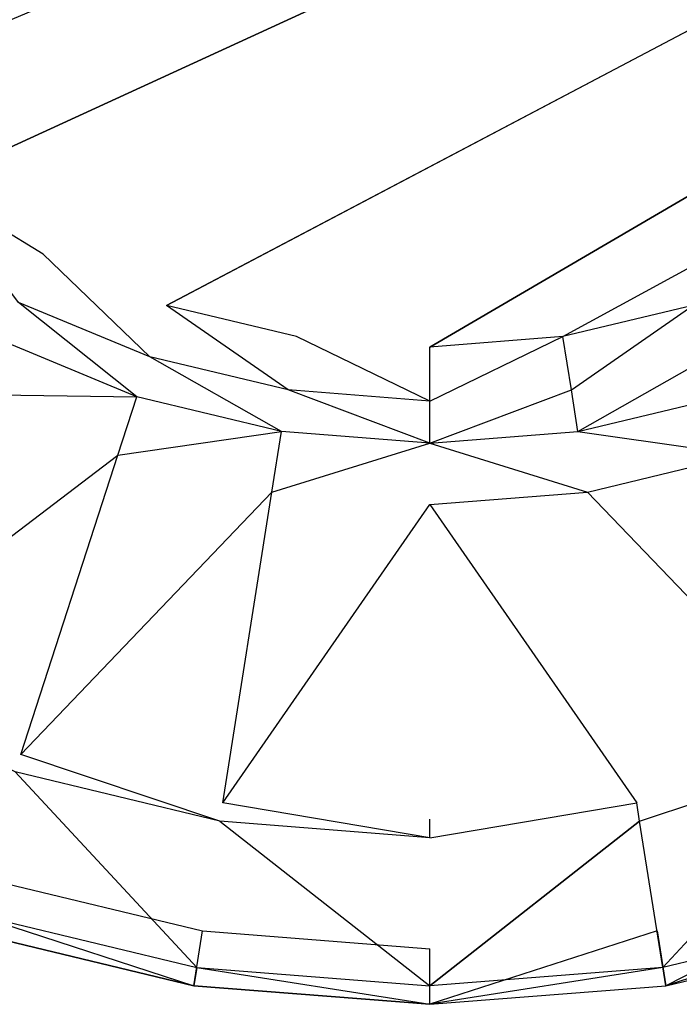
# Model space of a CAD drawing. Extents: x 0 to 1.7, y -0.9 to 0.
# Tile 2 of 6: x 0.3 to 0.48, y -0.9 to -0.63. Entities that reach past the tile are written whole.
import ezdxf

# ---------------------------------------------------------------- set-up
doc = ezdxf.new("R2010")
doc.units = 0
for name, color, linetype in [('L0_W_BA170SUB3LIV_4___REPLACEMT', 7, 'CONTINUOUS'), ('L1_W_BA170SUB3LIV_3___REPLACEMT', 7, 'CONTINUOUS'), ('L2_W_BA170SUB3LIV_2___REPLACEMT', 7, 'CONTINUOUS'), ('L3_W_BA170SUB3LIV_1___REPLACEMT', 7, 'CONTINUOUS')]:
    doc.layers.add(name, color=color, linetype=linetype)

msp = doc.modelspace()

# ---------------------------------------------------------------- linework, layer by layer
at = {"layer": 'L0_W_BA170SUB3LIV_4___REPLACEMT', "color": 8}
for points, invisible_edges in [([(0.344438, -0.896081, 0.445049), (0.283657, -0.876332, 0.45), (0.282109, -0.881102, 0.445049), (0.344438, -0.896081, 0.445049)], 13), ([(0.283657, -0.876332, 0.45), (0.344438, -0.896081, 0.445049), (0.345222, -0.891127, 0.45), (0.283657, -0.876332, 0.45)], 14), ([(0.472243, -0.896081, 0.445049), (0.533024, -0.876332, 0.45), (0.47146, -0.891127, 0.45), (0.472243, -0.896081, 0.445049)], 13), ([(0.533024, -0.876332, 0.45), (0.472243, -0.896081, 0.445049), (0.534572, -0.881102, 0.445049), (0.533024, -0.876332, 0.45)], 14), ([(0.344438, -0.896081, 0.415343), (0.282109, -0.881102, 0.445049), (0.282109, -0.881102, 0.415343), (0.344438, -0.896081, 0.415343)], 13), ([(0.282109, -0.881102, 0.445049), (0.344438, -0.896081, 0.415343), (0.344438, -0.896081, 0.445049), (0.282109, -0.881102, 0.445049)], 14), ([(0.534572, -0.881102, 0.445049), (0.472243, -0.896081, 0.415343), (0.534572, -0.881102, 0.415343), (0.534572, -0.881102, 0.445049)], 13), ([(0.472243, -0.896081, 0.415343), (0.534572, -0.881102, 0.445049), (0.472243, -0.896081, 0.445049), (0.472243, -0.896081, 0.415343)], 14), ([(0.408341, -0.901116, 0.445049), (0.345222, -0.891127, 0.45), (0.344438, -0.896081, 0.445049), (0.408341, -0.901116, 0.445049)], 13), ([(0.345222, -0.891127, 0.45), (0.408341, -0.901116, 0.445049), (0.408341, -0.8961, 0.45), (0.345222, -0.891127, 0.45)], 14), ([(0.408341, -0.901116, 0.445049), (0.47146, -0.891127, 0.45), (0.408341, -0.8961, 0.45), (0.408341, -0.901116, 0.445049)], 13), ([(0.47146, -0.891127, 0.45), (0.408341, -0.901116, 0.445049), (0.472243, -0.896081, 0.445049), (0.47146, -0.891127, 0.45)], 14), ([(0.408341, -0.901116, 0.415343), (0.344438, -0.896081, 0.445049), (0.344438, -0.896081, 0.415343), (0.408341, -0.901116, 0.415343)], 13), ([(0.344438, -0.896081, 0.445049), (0.408341, -0.901116, 0.415343), (0.408341, -0.901116, 0.445049), (0.344438, -0.896081, 0.445049)], 14), ([(0.472243, -0.896081, 0.445049), (0.408341, -0.901116, 0.415343), (0.472243, -0.896081, 0.415343), (0.472243, -0.896081, 0.445049)], 13), ([(0.408341, -0.901116, 0.415343), (0.472243, -0.896081, 0.445049), (0.408341, -0.901116, 0.445049), (0.408341, -0.901116, 0.415343)], 14)]:
    msp.add_3dface(points, dxfattribs=dict(at, invisible_edges=invisible_edges))
at = {"layer": 'L1_W_BA170SUB3LIV_3___REPLACEMT', "color": 8}
for points, invisible_edges in [([(0.282109, -0.881102, 0.415343), (0.286753, -0.866792, 0.415343), (0.344438, -0.896081, 0.415343), (0.282109, -0.881102, 0.415343)], 10), ([(0.344438, -0.896081, 0.415343), (0.286753, -0.866792, 0.415343), (0.346789, -0.88122, 0.415343), (0.344438, -0.896081, 0.415343)], 13), ([(0.472243, -0.896081, 0.415343), (0.469892, -0.88122, 0.415343), (0.529928, -0.866792, 0.415343), (0.472243, -0.896081, 0.415343)], 10), ([(0.472243, -0.896081, 0.415343), (0.529928, -0.866792, 0.415343), (0.534572, -0.881102, 0.415343), (0.472243, -0.896081, 0.415343)], 13), ([(0.344438, -0.896081, 0.415343), (0.346789, -0.88122, 0.415343), (0.408341, -0.901116, 0.415343), (0.344438, -0.896081, 0.415343)], 10), ([(0.408341, -0.901116, 0.415343), (0.346789, -0.88122, 0.415343), (0.408341, -0.886069, 0.415343), (0.408341, -0.901116, 0.415343)], 13), ([(0.408341, -0.901116, 0.415343), (0.408341, -0.886069, 0.415343), (0.469892, -0.88122, 0.415343), (0.408341, -0.901116, 0.415343)], 10), ([(0.408341, -0.901116, 0.415343), (0.469892, -0.88122, 0.415343), (0.472243, -0.896081, 0.415343), (0.408341, -0.901116, 0.415343)], 13)]:
    msp.add_3dface(points, dxfattribs=dict(at, invisible_edges=invisible_edges))
at = {"layer": 'L2_W_BA170SUB3LIV_2___REPLACEMT', "color": 8}
for points, invisible_edges in [([(0.296043, -0.838172, 0.45), (0.283657, -0.876332, 0.45), (0.345222, -0.891127, 0.45), (0.296043, -0.838172, 0.45)], 13), ([(0.296043, -0.838172, 0.45), (0.345222, -0.891127, 0.45), (0.351492, -0.851498, 0.45), (0.296043, -0.838172, 0.45)], 10), ([(0.465189, -0.851498, 0.45), (0.47146, -0.891127, 0.45), (0.520638, -0.838172, 0.45), (0.465189, -0.851498, 0.45)], 13), ([(0.520638, -0.838172, 0.45), (0.47146, -0.891127, 0.45), (0.533024, -0.876332, 0.45), (0.520638, -0.838172, 0.45)], 10), ([(0.351492, -0.851498, 0.45), (0.345222, -0.891127, 0.45), (0.408341, -0.8961, 0.45), (0.351492, -0.851498, 0.45)], 13), ([(0.351492, -0.851498, 0.45), (0.408341, -0.8961, 0.45), (0.408341, -0.855977, 0.45), (0.351492, -0.851498, 0.45)], 10), ([(0.408341, -0.855977, 0.45), (0.408341, -0.8961, 0.45), (0.465189, -0.851498, 0.45), (0.408341, -0.855977, 0.45)], 13), ([(0.465189, -0.851498, 0.45), (0.408341, -0.8961, 0.45), (0.47146, -0.891127, 0.45), (0.465189, -0.851498, 0.45)], 10)]:
    msp.add_3dface(points, dxfattribs=dict(at, invisible_edges=invisible_edges))
at = {"layer": 'L3_W_BA170SUB3LIV_1___REPLACEMT', "color": 8}
for points, invisible_edges in [([(0.245254, -0.65545), (0.237875, -0.227506), (1.255144, -0.227632), (0.245254, -0.65545)], 10), ([(0.245254, -0.65545), (1.255144, -0.227632), (0.272774, -0.67898), (0.245254, -0.65545)], 13), ([(0.272774, -0.67898), (1.255144, -0.227632), (0.303633, -0.697909), (0.272774, -0.67898)], 10), ([(0.303633, -0.697909), (1.255144, -0.227632), (0.337069, -0.711774), (0.303633, -0.697909)], 13), ([(0.337069, -0.711774), (1.255144, -0.227632), (0.372261, -0.720231), (0.337069, -0.711774)], 10), ([(0.372261, -0.720231), (1.255144, -0.227632), (0.408341, -0.723074), (0.372261, -0.720231)], 13), ([(0.408341, -0.723074), (1.255144, -0.227632), (0.444421, -0.720231), (0.408341, -0.723074)], 10), ([(0.444421, -0.720231), (1.255144, -0.227632), (0.593214, -0.638872), (0.444421, -0.720231)], 13), ([(0.444421, -0.720231), (0.593214, -0.638872), (0.479612, -0.711774), (0.444421, -0.720231)], 10), ([(0.296994, -0.710951, 0.005483), (0.272774, -0.67898), (0.303633, -0.697909), (0.296994, -0.710951, 0.005483)], 14), ([(0.303633, -0.697909), (0.332551, -0.725694, 0.005483), (0.296994, -0.710951, 0.005483), (0.303633, -0.697909)], 13), ([(0.332551, -0.725694, 0.005483), (0.303633, -0.697909), (0.337069, -0.711774), (0.332551, -0.725694, 0.005483)], 14), ([(0.296994, -0.710951, 0.005483), (0.329032, -0.736534, 0.016078), (0.291826, -0.721106, 0.016078), (0.296994, -0.710951, 0.005483)], 13), ([(0.329032, -0.736534, 0.016078), (0.296994, -0.710951, 0.005483), (0.332551, -0.725694, 0.005483), (0.329032, -0.736534, 0.016078)], 14), ([(0.337069, -0.711774), (0.369973, -0.734688, 0.005483), (0.332551, -0.725694, 0.005483), (0.337069, -0.711774)], 13), ([(0.369973, -0.734688, 0.005483), (0.337069, -0.711774), (0.372261, -0.720231), (0.369973, -0.734688, 0.005483)], 14), ([(0.479612, -0.711774), (0.446708, -0.734688, 0.005483), (0.444421, -0.720231), (0.479612, -0.711774)], 13), ([(0.446708, -0.734688, 0.005483), (0.479612, -0.711774), (0.48413, -0.725694, 0.005483), (0.446708, -0.734688, 0.005483)], 14), ([(0.329032, -0.736534, 0.016078), (0.284302, -0.735888, 0.039062), (0.291826, -0.721106, 0.016078), (0.329032, -0.736534, 0.016078)], 13), ([(0.372261, -0.720231), (0.408341, -0.737711, 0.005483), (0.369973, -0.734688, 0.005483), (0.372261, -0.720231)], 13), ([(0.408341, -0.737711, 0.005483), (0.372261, -0.720231), (0.408341, -0.723074), (0.408341, -0.737711, 0.005483)], 14), ([(0.444421, -0.720231), (0.408341, -0.737711, 0.005483), (0.408341, -0.723074), (0.444421, -0.720231)], 13), ([(0.408341, -0.737711, 0.005483), (0.444421, -0.720231), (0.446708, -0.734688, 0.005483), (0.408341, -0.737711, 0.005483)], 14), ([(0.332551, -0.725694, 0.005483), (0.368192, -0.745945, 0.016078), (0.329032, -0.736534, 0.016078), (0.332551, -0.725694, 0.005483)], 13), ([(0.368192, -0.745945, 0.016078), (0.332551, -0.725694, 0.005483), (0.369973, -0.734688, 0.005483), (0.368192, -0.745945, 0.016078)], 14), ([(0.48413, -0.725694, 0.005483), (0.448489, -0.745945, 0.016078), (0.446708, -0.734688, 0.005483), (0.48413, -0.725694, 0.005483)], 13), ([(0.448489, -0.745945, 0.016078), (0.48413, -0.725694, 0.005483), (0.487649, -0.736534, 0.016078), (0.448489, -0.745945, 0.016078)], 14), ([(0.323911, -0.752312, 0.039062), (0.245634, -0.811858, 0.445049), (0.284302, -0.735888, 0.039062), (0.323911, -0.752312, 0.039062)], 13), ([(0.284302, -0.735888, 0.039062), (0.329032, -0.736534, 0.016078), (0.323911, -0.752312, 0.039062), (0.284302, -0.735888, 0.039062)], 14), ([(0.369973, -0.734688, 0.005483), (0.408341, -0.749108, 0.016078), (0.368192, -0.745945, 0.016078), (0.369973, -0.734688, 0.005483)], 13), ([(0.408341, -0.749108, 0.016078), (0.369973, -0.734688, 0.005483), (0.408341, -0.737711, 0.005483), (0.408341, -0.749108, 0.016078)], 14), ([(0.446708, -0.734688, 0.005483), (0.408341, -0.749108, 0.016078), (0.408341, -0.737711, 0.005483), (0.446708, -0.734688, 0.005483)], 13), ([(0.408341, -0.749108, 0.016078), (0.446708, -0.734688, 0.005483), (0.448489, -0.745945, 0.016078), (0.408341, -0.749108, 0.016078)], 14), ([(0.368192, -0.745945, 0.016078), (0.323911, -0.752312, 0.039062), (0.329032, -0.736534, 0.016078), (0.368192, -0.745945, 0.016078)], 13), ([(0.49277, -0.752312, 0.039062), (0.448489, -0.745945, 0.016078), (0.487649, -0.736534, 0.016078), (0.49277, -0.752312, 0.039062)], 13), ([(0.323911, -0.752312, 0.039062), (0.368192, -0.745945, 0.016078), (0.3656, -0.762331, 0.039062), (0.323911, -0.752312, 0.039062)], 14), ([(0.408341, -0.749108, 0.016078), (0.3656, -0.762331, 0.039062), (0.368192, -0.745945, 0.016078), (0.408341, -0.749108, 0.016078)], 13), ([(0.451081, -0.762331, 0.039062), (0.408341, -0.749108, 0.016078), (0.448489, -0.745945, 0.016078), (0.451081, -0.762331, 0.039062)], 13), ([(0.448489, -0.745945, 0.016078), (0.49277, -0.752312, 0.039062), (0.451081, -0.762331, 0.039062), (0.448489, -0.745945, 0.016078)], 14), ([(0.3656, -0.762331, 0.039062), (0.408341, -0.749108, 0.016078), (0.408341, -0.765698, 0.039062), (0.3656, -0.762331, 0.039062)], 14), ([(0.408341, -0.749108, 0.016078), (0.451081, -0.762331, 0.039062), (0.408341, -0.765698, 0.039062), (0.408341, -0.749108, 0.016078)], 14), ([(0.245634, -0.811858, 0.445049), (0.323911, -0.752312, 0.039062), (0.297591, -0.833402, 0.445049), (0.245634, -0.811858, 0.445049)], 14), ([(0.3656, -0.762331, 0.039062), (0.297591, -0.833402, 0.445049), (0.323911, -0.752312, 0.039062), (0.3656, -0.762331, 0.039062)], 13), ([(0.51909, -0.833402, 0.445049), (0.451081, -0.762331, 0.039062), (0.49277, -0.752312, 0.039062), (0.51909, -0.833402, 0.445049)], 13), ([(0.297591, -0.833402, 0.445049), (0.3656, -0.762331, 0.039062), (0.352276, -0.846544, 0.445049), (0.297591, -0.833402, 0.445049)], 14), ([(0.408341, -0.765698, 0.039062), (0.352276, -0.846544, 0.445049), (0.3656, -0.762331, 0.039062), (0.408341, -0.765698, 0.039062)], 13), ([(0.464406, -0.846544, 0.445049), (0.408341, -0.765698, 0.039062), (0.451081, -0.762331, 0.039062), (0.464406, -0.846544, 0.445049)], 13), ([(0.451081, -0.762331, 0.039062), (0.51909, -0.833402, 0.445049), (0.464406, -0.846544, 0.445049), (0.451081, -0.762331, 0.039062)], 14), ([(0.352276, -0.846544, 0.445049), (0.408341, -0.765698, 0.039062), (0.408341, -0.850961, 0.445049), (0.352276, -0.846544, 0.445049)], 14), ([(0.408341, -0.765698, 0.039062), (0.464406, -0.846544, 0.445049), (0.408341, -0.850961, 0.445049), (0.408341, -0.765698, 0.039062)], 14), ([(0.296043, -0.838172, 0.45), (0.245634, -0.811858, 0.445049), (0.297591, -0.833402, 0.445049), (0.296043, -0.838172, 0.45)], 14), ([(0.297591, -0.833402, 0.445049), (0.351492, -0.851498, 0.45), (0.296043, -0.838172, 0.45), (0.297591, -0.833402, 0.445049)], 13), ([(0.351492, -0.851498, 0.45), (0.297591, -0.833402, 0.445049), (0.352276, -0.846544, 0.445049), (0.351492, -0.851498, 0.45)], 14), ([(0.51909, -0.833402, 0.445049), (0.465189, -0.851498, 0.45), (0.464406, -0.846544, 0.445049), (0.51909, -0.833402, 0.445049)], 13), ([(0.465189, -0.851498, 0.45), (0.51909, -0.833402, 0.445049), (0.520638, -0.838172, 0.45), (0.465189, -0.851498, 0.45)], 14), ([(0.352276, -0.846544, 0.445049), (0.408341, -0.855977, 0.45), (0.351492, -0.851498, 0.45), (0.352276, -0.846544, 0.445049)], 13), ([(0.408341, -0.855977, 0.45), (0.352276, -0.846544, 0.445049), (0.408341, -0.850961, 0.445049), (0.408341, -0.855977, 0.45)], 14), ([(0.464406, -0.846544, 0.445049), (0.408341, -0.855977, 0.45), (0.408341, -0.850961, 0.445049), (0.464406, -0.846544, 0.445049)], 13), ([(0.408341, -0.855977, 0.45), (0.464406, -0.846544, 0.445049), (0.465189, -0.851498, 0.45), (0.408341, -0.855977, 0.45)], 14)]:
    msp.add_3dface(points, dxfattribs=dict(at, invisible_edges=invisible_edges))

doc.saveas('drawing.dxf')
